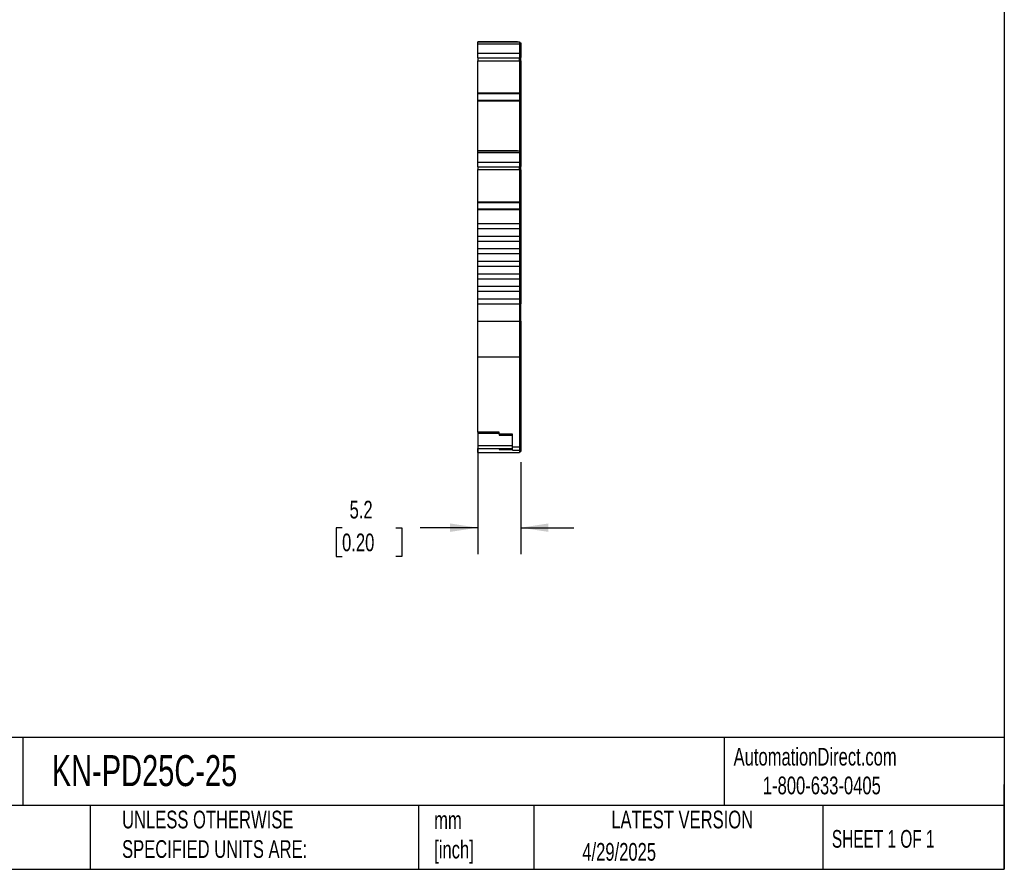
# Model space of a CAD drawing. Header units: millimetres. Extents: x 6 to 273, y 6 to 210.
# Tile 4 of 7: x 155 to 273, y 6 to 108. Entities that reach past the tile are written whole.
import ezdxf

# ---------------------------------------------------------------- set-up
doc = ezdxf.new("R2010")
doc.units = ezdxf.units.MM
doc.linetypes.add('SLD-Solid', pattern=[0])
doc.layers.add('DIMENSIONS', color=140, linetype='SLD-Solid', lineweight=25)
doc.layers.add('TEXT', color=140, linetype='SLD-Solid', lineweight=25)
doc.styles.add('SLDTEXTSTYLE0', font='TXT', dxfattribs={"width": 0.7})
doc.styles.add('SLDTEXTSTYLE1', font='TXT', dxfattribs={"width": 0.65})
doc.dimstyles.new('SLDDIMSTYLE1', dxfattribs={"dimtxt": 2.158008, "dimasz": 3.302, "dimexe": 0, "dimexo": 0.0625, "dimgap": 0.539502, "dimtad": 0, "dimtih": 1, "dimtoh": 1, "dimrnd": 1e-09, "dimzin": 12, "dimdsep": 46, "dimtxsty": 'SLDTEXTSTYLE0', "dimsah": 1, "dimcen": 0.09, "dimadec": 0, "dimazin": 3, "dimtfac": 1, "dimtmove": 0, "dimatfit": 0, "dimfxl": 0, "dimfrac": 2, "dimtolj": 1, "dimtzin": 12, "dimarcsym": 0})

# ---------------------------------------------------------------- blocks, each defined once
blk = doc.blocks.new('_D_3')
at = {"layer": 'DIMENSIONS'}
for p, q in [((210.11, 57.35), (210.11, 44.03)), ((215.26, 55.03), (215.26, 44.03)), ((193.9, 47.2), (193.18, 47.2)), ((193.18, 47.2), (193.18, 43.77)), ((200.32, 47.2), (201.04, 47.2)), ((201.04, 47.2), (201.04, 43.77)), ((210.11, 47.2), (203.24, 47.2)), ((215.26, 47.2), (221.61, 47.2)), ((193.18, 43.77), (193.9, 43.77)), ((201.04, 43.77), (200.32, 43.77))]:
    blk.add_line(p, q, dxfattribs=at)
for points in [[(210.11, 47.2), (206.81, 47.71), (206.81, 46.7)], [(215.26, 47.2), (218.57, 46.7), (218.57, 47.71)]]:
    blk.add_solid(points, dxfattribs=at)
at = {"layer": 'DIMENSIONS', "char_height": 2.117, "attachment_point": 1, "style": 'SLDTEXTSTYLE0'}
for s, insert in [('5.2', (194.8, 50.42)), ('0.20', (193.9, 46.5))]:
    blk.add_mtext(s, dxfattribs=dict(at, insert=insert))

msp = doc.modelspace()

# ---------------------------------------------------------------- linework, layer by layer
for p, q in [((210.114, 105.291), (215.114, 105.291)), ((210.114, 105.069), (210.114, 105.291)), ((210.114, 105.291), (210.507, 105.291)), ((210.507, 105.291), (210.114, 105.291)), ((210.114, 105.291), (210.989, 105.291)), ((210.114, 105.069), (215.114, 105.069)), ((210.114, 103.943), (210.114, 105.069)), ((210.614, 105.291), (210.914, 105.291)), ((210.614, 105.291), (210.614, 105.291)), ((210.914, 105.291), (210.614, 105.291)), ((210.714, 105.291), (210.714, 105.291)), ((210.914, 105.291), (214.463, 105.291)), ((214.463, 105.291), (210.914, 105.291)), ((210.989, 105.291), (210.914, 105.291)), ((210.914, 105.291), (210.914, 105.291)), ((210.914, 105.291), (210.914, 105.291)), ((214.264, 105.291), (211.114, 105.291)), ((214.389, 105.291), (215.114, 105.291)), ((214.464, 105.291), (214.389, 105.291)), ((214.764, 105.291), (214.464, 105.291)), ((214.464, 105.291), (214.764, 105.291)), ((214.464, 105.291), (214.464, 105.291)), ((214.464, 105.291), (214.464, 105.291)), ((214.664, 105.291), (214.664, 105.291)), ((214.764, 105.291), (214.764, 105.291)), ((214.864, 105.291), (214.864, 105.291)), ((215.114, 105.291), (215.114, 105.069)), ((215.114, 105.191), (215.264, 105.191)), ((215.114, 105.191), (215.264, 105.191)), ((215.114, 105.069), (215.114, 103.943)), ((215.114, 105.043), (215.264, 105.043)), ((215.264, 105.191), (215.264, 105.043)), ((215.264, 105.043), (215.264, 103.986)), ((210.114, 103.943), (215.114, 103.943)), ((210.114, 103.384), (210.114, 103.943)), ((215.114, 103.986), (215.264, 103.986)), ((215.114, 103.943), (215.114, 103.384)), ((215.264, 103.986), (215.264, 103.476)), ((210.114, 103.384), (215.114, 103.384)), ((210.114, 103.384), (210.114, 103.368)), ((210.114, 103.368), (210.114, 103.039)), ((210.114, 103.368), (215.014, 103.368)), ((210.114, 103.039), (215.114, 103.039)), ((210.114, 99.183), (210.114, 103.039)), ((215.014, 103.368), (215.114, 103.368)), ((215.014, 103.368), (215.014, 103.33)), ((215.014, 103.33), (215.114, 103.33)), ((215.014, 103.33), (215.014, 103.321)), ((215.014, 103.321), (215.114, 103.321)), ((215.114, 103.476), (215.264, 103.476)), ((215.114, 103.426), (215.264, 103.426)), ((215.114, 103.421), (215.264, 103.421)), ((215.114, 103.41), (215.264, 103.41)), ((215.114, 103.384), (215.114, 103.368)), ((215.114, 103.368), (215.114, 103.33)), ((215.114, 103.33), (215.114, 103.321)), ((215.114, 103.039), (215.114, 103.326)), ((215.114, 103.039), (215.114, 99.183)), ((215.114, 103.013), (215.264, 103.013)), ((215.264, 103.476), (215.264, 103.465)), ((215.264, 103.465), (215.264, 103.426)), ((215.264, 103.426), (215.264, 103.421)), ((215.264, 103.421), (215.264, 103.41)), ((215.264, 103.013), (215.264, 103.41)), ((215.264, 103.013), (215.264, 99.082)), ((210.114, 99.183), (215.114, 99.183)), ((210.114, 99.114), (210.114, 99.183)), ((210.114, 99.114), (215.114, 99.114)), ((210.114, 98.34), (210.114, 99.114)), ((215.114, 99.183), (215.114, 99.114)), ((215.114, 99.114), (215.114, 98.34)), ((215.114, 99.082), (215.264, 99.082)), ((215.114, 99.019), (215.264, 99.019)), ((215.264, 99.082), (215.264, 99.019)), ((215.264, 99.019), (215.264, 98.314)), ((210.114, 98.34), (215.114, 98.34)), ((210.114, 98.262), (210.114, 98.34)), ((210.114, 98.262), (215.114, 98.262)), ((210.114, 92.276), (210.114, 98.262)), ((215.114, 98.34), (215.114, 98.262)), ((215.114, 98.314), (215.264, 98.314)), ((215.114, 98.262), (215.114, 92.276)), ((215.114, 98.262), (215.264, 98.262)), ((215.264, 98.314), (215.264, 98.262)), ((215.264, 98.262), (215.264, 92.176)), ((210.114, 92.276), (215.114, 92.276)), ((210.114, 92.054), (210.114, 92.276)), ((210.114, 92.276), (210.507, 92.276)), ((210.507, 92.276), (210.114, 92.276)), ((210.114, 92.276), (210.989, 92.276)), ((210.114, 92.054), (215.114, 92.054)), ((210.114, 90.928), (210.114, 92.054)), ((210.614, 92.276), (210.914, 92.276)), ((210.614, 92.276), (210.614, 92.276)), ((210.914, 92.276), (210.614, 92.276)), ((210.714, 92.276), (210.714, 92.276)), ((210.989, 92.276), (210.914, 92.276)), ((210.914, 92.276), (210.914, 92.276)), ((210.914, 92.276), (210.914, 92.276)), ((210.914, 92.276), (214.463, 92.276)), ((214.463, 92.276), (210.914, 92.276)), ((214.264, 92.276), (211.114, 92.276)), ((214.464, 92.276), (214.389, 92.276)), ((214.389, 92.276), (215.114, 92.276)), ((214.464, 92.276), (214.464, 92.276)), ((214.764, 92.276), (214.464, 92.276)), ((214.464, 92.276), (214.764, 92.276)), ((214.464, 92.276), (214.464, 92.276)), ((214.664, 92.276), (214.664, 92.276)), ((214.764, 92.276), (214.764, 92.276)), ((214.864, 92.276), (214.864, 92.276)), ((215.114, 92.276), (215.114, 92.054)), ((215.114, 92.176), (215.264, 92.176)), ((215.114, 92.176), (215.264, 92.176)), ((215.114, 92.054), (215.114, 90.928)), ((215.114, 92.028), (215.264, 92.028)), ((215.264, 92.176), (215.264, 92.028)), ((215.264, 92.028), (215.264, 90.971)), ((210.114, 90.928), (215.114, 90.928)), ((210.114, 90.369), (210.114, 90.928)), ((215.114, 90.971), (215.264, 90.971)), ((215.114, 90.928), (215.114, 90.369)), ((215.264, 90.971), (215.264, 90.462)), ((210.114, 90.369), (215.114, 90.369)), ((210.114, 90.369), (210.114, 90.354)), ((210.114, 90.354), (215.014, 90.354)), ((210.114, 90.354), (210.114, 90.024)), ((210.114, 90.024), (215.114, 90.024)), ((210.114, 86.168), (210.114, 90.024)), ((215.014, 90.354), (215.014, 90.315)), ((215.014, 90.315), (215.114, 90.315)), ((215.014, 90.315), (215.014, 90.306)), ((215.014, 90.306), (215.114, 90.306)), ((215.114, 90.462), (215.264, 90.462)), ((215.114, 90.411), (215.264, 90.411)), ((215.114, 90.406), (215.264, 90.406)), ((215.114, 90.395), (215.264, 90.395)), ((215.114, 90.369), (215.114, 90.315)), ((215.114, 90.315), (215.114, 90.306)), ((215.114, 90.024), (215.114, 90.311)), ((215.114, 90.024), (215.114, 86.168)), ((215.114, 89.998), (215.264, 89.998)), ((215.264, 90.462), (215.264, 90.411)), ((215.264, 90.411), (215.264, 90.406)), ((215.264, 90.406), (215.264, 90.395)), ((215.264, 89.998), (215.264, 90.395)), ((215.264, 89.998), (215.264, 86.068)), ((210.114, 86.168), (215.114, 86.168)), ((210.114, 86.099), (210.114, 86.168)), ((210.114, 86.099), (215.114, 86.099)), ((210.114, 85.325), (210.114, 86.099)), ((215.114, 86.168), (215.114, 86.099)), ((215.114, 86.099), (215.114, 85.325)), ((215.114, 86.068), (215.264, 86.068)), ((215.114, 86.004), (215.264, 86.004)), ((215.264, 86.068), (215.264, 86.004)), ((215.264, 86.004), (215.264, 85.299)), ((210.114, 85.325), (215.114, 85.325)), ((210.114, 85.247), (210.114, 85.325)), ((210.114, 85.247), (215.114, 85.247)), ((210.114, 83.576), (210.114, 85.247)), ((215.114, 85.325), (215.114, 85.247)), ((215.114, 85.299), (215.264, 85.299)), ((215.114, 85.247), (215.114, 83.576)), ((215.114, 85.247), (215.264, 85.247)), ((215.264, 85.299), (215.264, 85.247)), ((215.264, 85.247), (215.264, 83.576)), ((210.114, 82.976), (210.114, 83.576)), ((210.114, 83.576), (215.114, 83.576)), ((215.114, 83.576), (215.114, 82.976)), ((215.114, 83.576), (215.264, 83.576)), ((215.264, 83.576), (215.264, 73.976)), ((210.114, 82.976), (215.114, 82.976)), ((210.114, 82.076), (210.114, 82.976)), ((215.114, 82.976), (215.114, 82.076)), ((210.114, 82.076), (215.114, 82.076)), ((210.114, 81.476), (210.114, 82.076)), ((210.114, 81.476), (215.114, 81.476)), ((210.114, 80.576), (210.114, 81.476)), ((215.114, 82.076), (215.114, 81.476)), ((215.114, 81.476), (215.114, 80.576)), ((210.114, 80.576), (215.114, 80.576)), ((210.114, 79.976), (210.114, 80.576)), ((215.114, 80.576), (215.114, 79.976)), ((210.114, 79.976), (215.114, 79.976)), ((210.114, 79.076), (210.114, 79.976)), ((210.114, 79.076), (215.114, 79.076)), ((210.114, 78.476), (210.114, 79.076)), ((215.114, 79.976), (215.114, 79.076)), ((215.114, 79.076), (215.114, 78.476)), ((210.114, 78.476), (215.114, 78.476)), ((210.114, 77.576), (210.114, 78.476)), ((215.114, 78.476), (215.114, 77.576)), ((210.114, 77.576), (215.114, 77.576)), ((210.114, 76.976), (210.114, 77.576)), ((210.114, 76.976), (215.114, 76.976)), ((210.114, 76.076), (210.114, 76.976)), ((215.114, 77.576), (215.114, 76.976)), ((215.114, 76.976), (215.114, 76.076)), ((210.114, 76.076), (215.114, 76.076)), ((210.114, 75.476), (210.114, 76.076)), ((210.114, 75.476), (215.114, 75.476)), ((210.114, 74.576), (210.114, 75.476)), ((215.114, 76.076), (215.114, 75.476)), ((215.114, 75.476), (215.114, 74.576)), ((210.114, 74.576), (215.114, 74.576)), ((210.114, 73.976), (210.114, 74.576)), ((215.114, 74.576), (215.114, 73.976)), ((210.114, 73.976), (215.114, 73.976)), ((210.114, 71.916), (210.114, 73.976)), ((215.114, 73.976), (215.114, 71.916)), ((215.114, 73.976), (215.264, 73.976)), ((215.264, 71.916), (215.264, 73.976)), ((210.114, 71.916), (215.114, 71.916)), ((210.114, 67.625), (210.114, 71.916)), ((215.114, 71.916), (215.114, 67.625)), ((215.114, 71.916), (215.264, 71.916)), ((215.264, 71.916), (215.264, 67.711)), ((210.114, 67.625), (215.114, 67.625)), ((210.114, 58.622), (210.114, 67.625)), ((215.114, 67.711), (215.264, 67.711)), ((215.114, 67.625), (215.114, 56.873)), ((215.264, 67.711), (215.264, 56.958)), ((212.664, 58.622), (210.114, 58.622)), ((210.114, 58.622), (210.114, 58.509)), ((210.114, 58.509), (212.664, 58.509)), ((210.114, 58.509), (210.114, 57.044)), ((212.664, 58.366), (212.664, 58.622)), ((214.264, 58.366), (212.664, 58.366)), ((212.664, 58.366), (212.664, 58.252)), ((212.664, 58.252), (214.264, 58.252)), ((214.264, 56.873), (214.264, 58.366)), ((210.114, 57.044), (214.264, 57.044)), ((210.114, 57.044), (210.114, 56.667)), ((210.114, 56.667), (214.264, 56.667)), ((210.114, 56.204), (210.114, 56.667)), ((212.664, 56.667), (212.664, 56.558)), ((212.664, 56.558), (214.264, 56.558)), ((214.264, 56.873), (215.114, 56.873)), ((214.264, 56.467), (214.264, 56.873)), ((215.114, 56.958), (215.264, 56.958)), ((215.114, 56.873), (215.114, 56.467)), ((215.114, 56.567), (215.264, 56.567)), ((215.264, 56.958), (215.264, 56.567)), ((215.264, 56.567), (215.264, 56.304)), ((210.114, 56.204), (215.114, 56.204)), ((214.264, 56.467), (215.114, 56.467)), ((215.114, 56.467), (215.114, 56.204)), ((215.114, 56.304), (215.264, 56.304))]:
    msp.add_line(p, q)
at = {"flags": 128}
for points in [[(214.864, 105.291), (214.828, 105.291), (214.72, 105.291), (214.545, 105.291), (214.307, 105.291), (214.012, 105.291), (213.669, 105.291), (213.287, 105.291), (212.879, 105.291), (212.454, 105.291), (212.025, 105.291), (211.604, 105.291), (211.204, 105.291), (210.835, 105.291), (210.507, 105.291)], [(214.864, 105.291), (214.828, 105.291), (214.72, 105.291), (214.545, 105.291), (214.307, 105.291), (214.012, 105.291), (213.669, 105.291), (213.287, 105.291), (212.879, 105.291), (212.454, 105.291), (212.025, 105.291), (211.604, 105.291), (211.204, 105.291), (210.835, 105.291), (210.507, 105.291)], [(211.114, 105.291), (211.075, 105.291), (211.037, 105.291), (211.003, 105.291), (210.972, 105.291), (210.947, 105.291), (210.929, 105.291), (210.917, 105.291), (210.914, 105.291)], [(214.464, 105.291), (214.46, 105.291), (214.448, 105.291), (214.43, 105.291), (214.405, 105.291), (214.375, 105.291), (214.34, 105.291), (214.303, 105.291), (214.264, 105.291)], [(214.864, 92.276), (214.828, 92.276), (214.72, 92.276), (214.545, 92.276), (214.307, 92.276), (214.012, 92.276), (213.669, 92.276), (213.287, 92.276), (212.879, 92.276), (212.454, 92.276), (212.025, 92.276), (211.604, 92.276), (211.204, 92.276), (210.835, 92.276), (210.507, 92.276)], [(214.864, 92.276), (214.828, 92.276), (214.72, 92.276), (214.545, 92.276), (214.307, 92.276), (214.012, 92.276), (213.669, 92.276), (213.287, 92.276), (212.879, 92.276), (212.454, 92.276), (212.025, 92.276), (211.604, 92.276), (211.204, 92.276), (210.835, 92.276), (210.507, 92.276)], [(211.114, 92.276), (211.075, 92.276), (211.037, 92.276), (211.003, 92.276), (210.972, 92.276), (210.947, 92.276), (210.929, 92.276), (210.917, 92.276), (210.914, 92.276)], [(214.464, 92.276), (214.46, 92.276), (214.448, 92.276), (214.43, 92.276), (214.405, 92.276), (214.375, 92.276), (214.34, 92.276), (214.303, 92.276), (214.264, 92.276)]]:
    msp.add_lwpolyline(points, dxfattribs=at)
for points in [[(210.914, 105.291), (210.867, 105.291), (210.812, 105.291), (210.733, 105.291), (210.714, 105.291), (210.714, 105.291)], [(210.714, 105.291), (210.714, 105.291), (210.733, 105.291), (210.812, 105.291), (210.867, 105.291), (210.914, 105.291)], [(214.463, 105.291), (214.51, 105.291), (214.566, 105.291), (214.644, 105.291), (214.664, 105.291), (214.664, 105.291)], [(214.664, 105.291), (214.664, 105.291), (214.644, 105.291), (214.566, 105.291), (214.51, 105.291), (214.463, 105.291)], [(210.914, 92.276), (210.867, 92.276), (210.812, 92.276), (210.733, 92.276), (210.714, 92.276), (210.714, 92.276)], [(210.714, 92.276), (210.714, 92.276), (210.733, 92.276), (210.812, 92.276), (210.867, 92.276), (210.914, 92.276)], [(214.664, 92.276), (214.664, 92.276), (214.644, 92.276), (214.566, 92.276), (214.51, 92.276), (214.463, 92.276)], [(214.463, 92.276), (214.51, 92.276), (214.566, 92.276), (214.644, 92.276), (214.664, 92.276), (214.664, 92.276)]]:
    msp.add_open_spline(points, degree=3, knots=[0, 0, 0, 0, 0.5, 0.5, 1, 1, 1, 1])
at = {"layer": 'TEXT'}
for p, q in [((273.05, 209.55), (273.05, 6.35)), ((273.05, 22.126), (6.35, 22.126)), ((155.759, 22.126), (155.759, 13.97)), ((239.575, 22.126), (239.575, 13.97)), ((273.05, 6.35), (273.05, 16.51)), ((273.05, 13.97), (6.35, 13.97)), ((163.78, 13.97), (163.78, 6.35)), ((203.024, 13.97), (203.024, 6.35)), ((216.812, 13.97), (216.812, 6.35)), ((251.349, 13.97), (251.349, 6.35)), ((6.35, 6.35), (273.05, 6.35))]:
    msp.add_line(p, q, dxfattribs=at)

# ---------------------------------------------------------------- texts
for s, insert, char_height, attachment_point, style in [('KN-PD25C-25', (159.208, 20.006), 3.70417, 1, 'SLDTEXTSTYLE0'), ('AutomationDirect.com', (240.695, 20.877), 2.11667, 1, 'SLDTEXTSTYLE0'), ('1-800-633-0405', (244.192, 17.437), 2.11667, 1, 'SLDTEXTSTYLE0'), ('UNLESS OTHERWISE ^JSPECIFIED UNITS ARE:', (167.608, 13.361), 2.11667, 1, 'SLDTEXTSTYLE0'), ('LATEST VERSION', (234.552, 13.364), 2.11667, 2, 'SLDTEXTSTYLE0'), ('mm^J[inch]', (204.907, 13.297), 2.1167, 1, 'SLDTEXTSTYLE0'), ('SHEET 1 OF 1', (252.441, 11.051), 2.11667, 1, 'SLDTEXTSTYLE1'), ('4/29/2025', (222.613, 9.497), 2.1167, 1, 'SLDTEXTSTYLE0')]:
    msp.add_mtext(s, dxfattribs=dict(at, insert=insert, char_height=char_height, attachment_point=attachment_point, style=style))

# ---------------------------------------------------------------- dimensions: what is measured, and where the dimension line sits
at = {"layer": 'DIMENSIONS'}
dim = msp.add_linear_dim(base=(215.264, 47.204), p1=(210.114, 58.622), p2=(215.264, 56.304), angle=0, dimstyle='SLDDIMSTYLE1', dxfattribs=at)
dim.commit()
dim.dimension.update_dxf_attribs({"geometry": '_D_3', "text_midpoint": (197.111, 47.204), "dimtype": 160})

doc.saveas('drawing.dxf')
